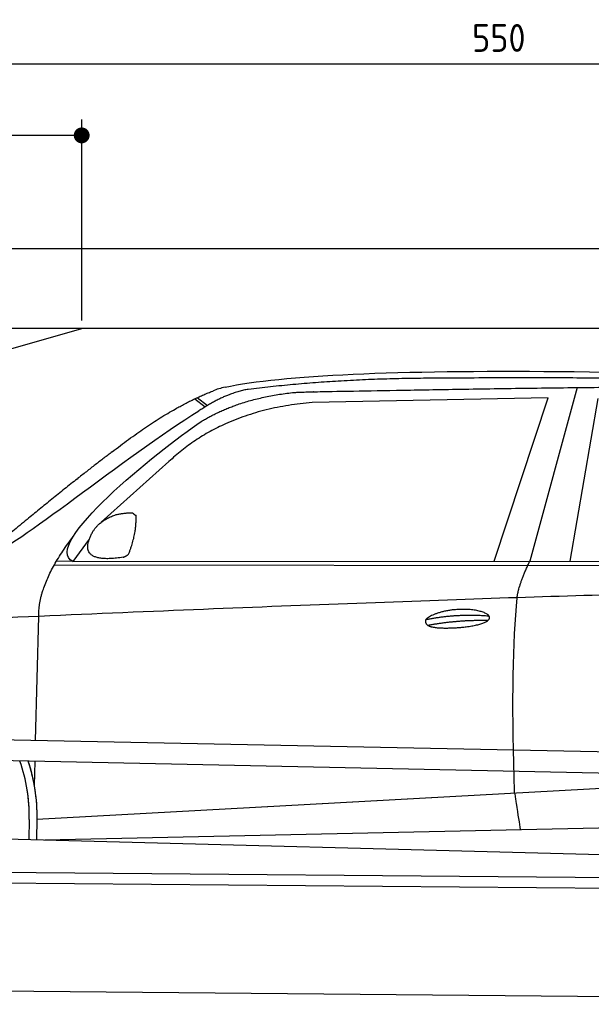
# Model space of a CAD drawing. Header units: millimetres. Extents: x -411 to 6777, y 0 to 6377.
# Tile 4 of 6: x 1744 to 3183, y 3900 to 6377. Entities that reach past the tile are written whole.
import ezdxf

# ---------------------------------------------------------------- set-up
doc = ezdxf.new("R2010")
doc.units = ezdxf.units.MM
doc.layers.add('4', color=3, linetype='Continuous')
for name, color, linetype, lineweight in [('car', 10, 'Continuous', 25), ('Freiraum', 7, 'Continuous', 25), ('Gebäude', 7, 'Continuous', 25), ('Plattform', 7, 'Continuous', 25)]:
    doc.layers.add(name, color=color, linetype=linetype, lineweight=lineweight)
doc.styles.get("Standard").update_dxf_attribs({"font": 'ISOCP.SHX'})
doc.dimstyles.new('GEN-ISO', dxfattribs={"dimscale": 20, "dimtxt": 3.5, "dimasz": 2, "dimexe": 2, "dimexo": 1, "dimgap": 1.5, "dimtad": 1, "dimdec": 1, "dimlfac": 0.1, "dimdsep": 46, "dimtxsty": 'STANDARD', "dimblk": 'PUNKT', "dimcen": 2, "dimclrd": 256, "dimclre": 256, "dimclrt": 2, "dimadec": 0, "dimazin": 0, "dimtp": 0.1, "dimtm": 0.1, "dimtfac": 0.71, "dimtdec": 1, "dimtmove": 2, "dimatfit": 3, "dimldrblk": 'PUNKT', "dimfxl": 2, "dimtolj": 1, "dimarcsym": 0})

# ---------------------------------------------------------------- blocks, each defined once
blk = doc.blocks.new('PUNKT')
at = {"layer": '4', "color": 0, "linetype": 'ByBlock'}
blk.add_line((-0.5, 0), (-1, 0), dxfattribs=at)
at = {"layer": '4', "color": 0, "linetype": 'ByBlock', "const_width": 0.5}
blk.add_lwpolyline([(-0.25, 0, 1), (0.25, 0, 1)], format="xyb", close=True, dxfattribs=at)
blk = doc.blocks.new('*D180')
at = {"layer": '4', "lineweight": -2, "transparency": 16777216}
for p, q in [((200, 5570.9), (200, 6305.8)), ((5700, 5770.9), (5700, 6305.8)), ((240, 6265.8), (5660, 6265.8))]:
    blk.add_line(p, q, dxfattribs=at)
at = {"layer": 'Defpoints', "color": 0, "transparency": 16777216}
for p in [(5700, 6265.8), (5700, 5750.9), (200, 5550.9)]:
    blk.add_point(p, dxfattribs=at)
at = {"layer": '4', "lineweight": -2, "transparency": 16777216, "xscale": 40, "yscale": 40, "zscale": 40, "rotation": 180}
blk.add_blockref('PUNKT', (200, 6265.8), dxfattribs=at)
at = {"layer": '4', "lineweight": -2, "transparency": 16777216, "xscale": 40, "yscale": 40, "zscale": 40}
blk.add_blockref('PUNKT', (5700, 6265.8), dxfattribs=at)
at = {"layer": '4', "color": 2, "transparency": 16777216, "insert": (2950, 6330.8), "char_height": 70, "attachment_point": 5}
blk.add_mtext('550', dxfattribs=at)
blk = doc.blocks.new('Car')
at = {"layer": 'car'}
for p, q in [((3097.3, 5480.1), (2982, 5042.1)), ((3024.1, 5453.7), (2430.5, 5436.4)), ((2891.9, 5041.3), (3024.1, 5453.7)), ((3083.6, 5043.1), (3150.7, 5452.9)), ((2135.1, 5443.1), (2161.3, 5422.8)), ((2140.9, 5445.9), (2166.6, 5426)), ((2071, 5284.4), (1901.6, 5130.5)), ((1872.3, 5087), (1831.7, 5031)), ((1831.7, 5031), (4483.6, 5056.7)), ((1784.8, 5021.7), (4428.1, 5042.7)), ((1831.7, 5031), (1790.5, 5031.7)), ((1741.7, 4579.5), (1747, 4892)), ((1739.8, 4466.5), (1740.8, 4527.1)), ((1739.8, 4466.5), (1740.8, 4527.1)), ((1747.1, 4381.9), (3616.1, 4501.2)), ((1747.1, 4381.9), (2770.6, 4447.2)), ((1766.9, 4330), (3652.3, 4388.6)), ((1727.5, 4381.1), (1726.6, 4330.7)), ((1747.1, 4381.9), (1746.4, 4330.4)), ((1668.4, 4331.7), (3717.4, 4297))]:
    blk.add_line(p, q, dxfattribs=at)
for centre, radius, start, end in [((2249.5, 5302.8), 174.5, 102.8736, 113.54), ((1322.7, 4387.7), 404.8, 359.0666, 20.2174), ((1323, 4387.9), 424.2, 359.1908, 19.1882), ((1323, 4387.9), 424.2, 10.6728, 19.1882), ((1323, 4387.9), 404.6, 359.0315, 10.2025), ((1323, 4387.9), 424.2, 359.1908, 9.6942)]:
    blk.add_arc(centre, radius, start, end, dxfattribs=at)
for points, degree in [([(2210.6, 5472.9), (2497.6, 5537.1), (3382.7, 5532), (4555.2, 5479.4)], 3), ([(2741.1, 5500.1), (2498.2, 5497.8), (2269.1, 5467.9)], 2), ([(3705.3, 5494.3), (3357, 5510.5), (2741.1, 5500.1)], 2), ([(1927.8, 5307.4), (2067.9, 5418.9), (2179.8, 5462.7)], 2), ([(2269.1, 5467.9), (2212.9, 5458.4), (2145, 5412.4)], 2), ([(2151.6, 5385.8), (2244.8, 5444.3), (2380.3, 5460.7)], 2), ([(2430.5, 5436.4), (2206.5, 5415), (2071, 5284.4)], 2), ([(1631.9, 5053.7), (1667.6, 5050.2), (1967.5, 5301.8), (2145, 5412.4)], 3), ([(1831.7, 5031), (1748.4, 5070.3), (2040.1, 5309.3), (2151.6, 5385.8)], 3), ([(1927.8, 5307.4), (1847.3, 5246.2), (1745.7, 5161.8), (1617.3, 5055.4), (1623.3, 5053.5)], 4), ([(1939.3, 5149.7), (1967.9, 5155.7), (1980.8, 5154.6)], 2), ([(1980.8, 5154.6), (1986.9, 5148.6), (1989.4, 5148.5)], 2), ([(1880.4, 5104.8), (1896.7, 5135.2), (1939.3, 5149.7)], 2), ([(1971.5, 5050.4), (1992.4, 5103.6), (1989.4, 5148.5)], 2), ([(1958, 5042.6), (1836, 5022.7), (1880.4, 5104.8)], 2), ([(1747, 4892), (1743.9, 4975.6), (1831.7, 5093.7)], 2), ([(1958, 5042.6), (1964, 5044.4), (1971.5, 5050.4)], 2), ([(2950.9, 4949.9), (2953.7, 4981), (2982, 5042.1)], 2), ([(4702.9, 4987), (3826.2, 5007.4), (1394.2, 4872.9)], 2), ([(2721.2, 4892.6), (2796.7, 4909.5), (2880.2, 4903.7)], 2), ([(2726.3, 4878.7), (2800.3, 4893.3), (2878.3, 4892.6)], 2)]:
    blk.add_open_spline(points, degree=degree, dxfattribs=at)
for points, degree, knots in [([(2380.3, 5460.7), (2406.8, 5463), (2546.2, 5466.1), (3567.5, 5495.6), (4187.7, 5494.9), (4644.7, 5326.4), (4622.6, 5152.6)], 4, [0.0821318, 0.0821318, 0.0821318, 0.0821318, 0.0821318, 0.258851, 0.508851, 1, 1, 1, 1, 1]), ([(2949.1, 4458.6), (2948.5, 4472.2), (2948, 4485.5), (2947.5, 4498.7), (2940.1, 4688.5), (2941.3, 4838.9), (2950.9, 4949.9)], 3, [0, 0, 0, 0, 0.064923, 0.064923, 0.064923, 1, 1, 1, 1]), ([(2721.2, 4892.6), (2725.5, 4897.6), (2746.5, 4914), (2829.1, 4934.1), (2944.5, 4898), (2835.8, 4869.4), (2751, 4870.1), (2716.7, 4873.6), (2721.2, 4892.6)], 5, [0, 0, 0, 0, 0, 0, 0.300106, 0.500106, 0.700106, 1, 1, 1, 1, 1, 1]), ([(2949.1, 4458.6), (2949.9, 4454), (2950.6, 4449.5), (2951.3, 4445.1), (2951.9, 4441.1), (2952.5, 4437.2), (2953.1, 4433.5), (2957.9, 4403.3), (2961.6, 4381.3), (2964.3, 4367.2)], 3, [-0.000011, -0.000011, -0.000011, -0.000011, 0.107576, 0.107576, 0.107576, 0.206414, 0.206414, 0.206414, 1, 1, 1, 1])]:
    blk.add_open_spline(points, degree=degree, knots=knots, dxfattribs=at)
blk = doc.blocks.new('_Dot')
at = {"color": 0, "linetype": 'ByBlock', "lineweight": -2}
blk.add_line((-0.5, 0), (-1, 0), dxfattribs=at)
at = {"color": 0, "linetype": 'ByBlock', "const_width": 0.5}
blk.add_lwpolyline([(-0.25, 0, 1), (0.25, 0, 1)], format="xyb", close=True, dxfattribs=at)
blk = doc.blocks.new('*D186')
at = {"layer": '4', "lineweight": -2, "transparency": 16777216}
for p, q in [((200, 5570.9), (200, 6125.7)), ((1899.7, 5620), (1899.7, 6125.7)), ((1859.7, 6085.7), (240, 6085.7))]:
    blk.add_line(p, q, dxfattribs=at)
at = {"layer": 'Defpoints', "color": 0, "transparency": 16777216}
for p in [(200, 6085.7), (1899.7, 5600), (200, 5550.9)]:
    blk.add_point(p, dxfattribs=at)
at = {"layer": '4', "lineweight": -2, "transparency": 16777216, "xscale": 40, "yscale": 40, "zscale": 40, "rotation": 180}
blk.add_blockref('_Dot', (200, 6085.7), dxfattribs=at)
at = {"layer": '4', "lineweight": -2, "transparency": 16777216, "xscale": 40, "yscale": 40, "zscale": 40}
blk.add_blockref('_Dot', (1899.7, 6085.7), dxfattribs=at)
at = {"layer": '4', "color": 2, "transparency": 16777216, "insert": (1049.8, 6150.7), "char_height": 70, "attachment_point": 5}
blk.add_mtext('170', dxfattribs=at)
blk = doc.blocks.new('Plattform OG 6200 550')
at = {"layer": 'Plattform'}
for p, q in [((5482.3, 4489.6), (348.5, 4592)), ((5481.2, 4433.6), (347.5, 4541)), ((440.2, 4243.6), (5395, 4200.4)), ((446, 4216.5), (5394.8, 4173.4)), ((5437.5, 3900), (372.6, 3944.2))]:
    blk.add_line(p, q, dxfattribs=at)
blk = doc.blocks.new('Gebäude_360_GT180')
at = {"layer": 'Freiraum'}
blk.add_lwpolyline([(200, 5350), (350, 5350), (350, 5200), (499.8, 5200), (1900, 5600)], dxfattribs=at)
at = {"layer": 'Gebäude'}
for p, q in [((5900, 5800), (0, 5800)), ((5700, 5600), (200, 5600))]:
    blk.add_line(p, q, dxfattribs=at)

msp = doc.modelspace()

# ---------------------------------------------------------------- block references
msp.add_blockref('Gebäude_360_GT180', (0, 0))
at = {"layer": 'car', "rotation": 359.4752422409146}
msp.add_blockref('Car', (0, 0), dxfattribs=at)
at = {"layer": 'Plattform'}
msp.add_blockref('Plattform OG 6200 550', (0, 0), dxfattribs=at)

# ---------------------------------------------------------------- dimensions: what is measured, and where the dimension line sits
at = {"layer": '4'}
for base, p1, p2, override, picture, middle in [((5700, 6265.8), (200, 5550.88), (5700, 5750.88), {"dimtdec": 3, "dimtolj": 0}, '*D180', (2950, 6330.8)), ((200, 6085.7), (1899.68, 5600), (200, 5550.88), {"dimblk1": 'Dot', "dimblk2": 'Dot', "dimsah": 1, "dimtdec": 3, "dimtolj": 0}, '*D186', (1049.84, 6150.7))]:
    dim = msp.add_linear_dim(base=base, p1=p1, p2=p2, dimstyle='GEN-ISO', override=override, dxfattribs=at)
    dim.commit()
    dim.dimension.update_dxf_attribs({"geometry": picture, "text_midpoint": middle})

doc.saveas('drawing.dxf')
